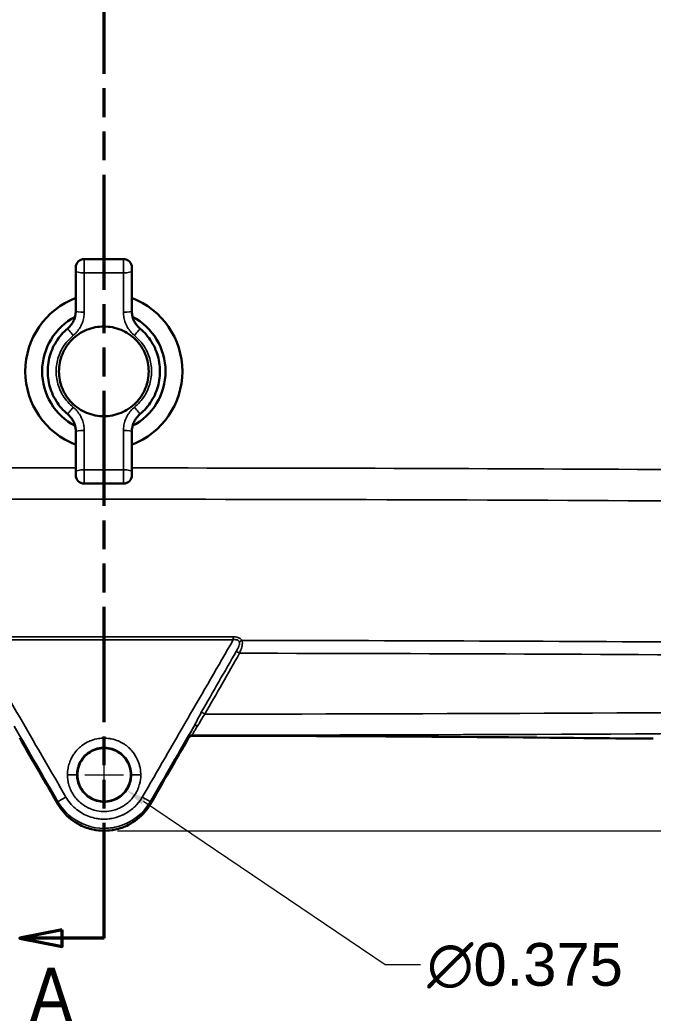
# Model space of a CAD drawing. Header units: inches. Extents: x 0.2 to 50.9, y 0.9 to 32.1.
# Tile 12 of 95: x 9.5 to 13.9, y 15.9 to 22.8. Entities that reach past the tile are written whole.
import ezdxf

# ---------------------------------------------------------------- set-up
doc = ezdxf.new("R2010")
doc.units = ezdxf.units.IN
doc.header["$LTSCALE"] = 1.5
doc.header["$MEASUREMENT"] = 0
doc.linetypes.add('DOUBLE_DASH_CHAIN', pattern=[1.2403, 0.6614, -0.0827, 0.1654, -0.0827, 0.1654, -0.0827])
for name, color, linetype, lineweight in [('Dimension (ANSI)', 7, 'Continuous', 25), ('Section Line (ANSI)', 7, 'DOUBLE_DASH_CHAIN', 70), ('Sketch Geometry (ANSI)', 7, 'Continuous', 25), ('Visible (ANSI)', 7, 'Continuous', 50), ('Visible Narrow (ANSI)', 7, 'Continuous', 35)]:
    doc.layers.add(name, color=color, linetype=linetype, lineweight=lineweight)
doc.styles.get("Standard").update_dxf_attribs({"font": 'arial.ttf'})
doc.styles.add('Text Style93', font='tahoma.ttf')
doc.dimstyles.new('Default (ANSI)', dxfattribs={"dimscale": 1.5, "dimtxt": 0.2, "dimasz": 0.098425, "dimexe": 0.125, "dimexo": 0.0625, "dimgap": 0.031496, "dimtad": 0, "dimtih": 1, "dimtoh": 1, "dimrnd": 1e-08, "dimzin": 0, "dimdsep": 46, "dimtxsty": 'Standard', "dimcen": 0.09, "dimdle": 0.393701, "dimclrd": 256, "dimclre": 256, "dimclrt": 7, "dimadec": 0, "dimazin": 1, "dimtfac": 0.6, "dimtofl": 0, "dimtmove": 0, "dimatfit": 3, "dimfxl": 1, "dimtolj": 1, "dimtzin": 4, "dimlwd": -1, "dimlwe": -1, "dimarcsym": 0})

# ---------------------------------------------------------------- blocks, each defined once
blk = doc.blocks.new('*D47')
at = {"layer": 'Defpoints', "color": 0, "transparency": 16777216}
for p in [(13.7473, 28.5147), (10.0486, 17.1002), (18.2492, 17.1002)]:
    blk.add_point(p, dxfattribs=at)
at = {"layer": 'Dimension (ANSI)', "transparency": 16777216}
for p, q in [((13.8411, 28.5147), (18.4367, 28.5147)), ((18.2492, 28.3671), (18.2492, 23.1563)), ((18.2492, 17.2478), (18.2492, 22.7606)), ((10.1423, 17.1002), (18.4367, 17.1002))]:
    blk.add_line(p, q, dxfattribs=at)
for points in [[(18.2245, 28.3671), (18.2738, 28.3671), (18.2492, 28.5147)], [(18.2245, 17.2478), (18.2738, 17.2478), (18.2492, 17.1002)]]:
    blk.add_solid(points, dxfattribs=at)
at = {"layer": 'Dimension (ANSI)', "color": 7, "transparency": 16777216, "insert": (17.7861, 23.1091), "char_height": 0.3, "attachment_point": 1}
blk.add_mtext('\\A1;11.41', dxfattribs=at)
blk = doc.blocks.new('2dTransSection0')
at = {"layer": 'Section Line (ANSI)', "linetype": 'DOUBLE_DASH_CHAIN', "ltscale": 0.543447}
blk.add_line((6.699, 10.8976), (6.699, 19.3412), dxfattribs=at)
at = {"layer": 'Section Line (ANSI)', "linetype": 'Continuous'}
for p, q in [((6.699, 10.8976), (6.699, 11.2528)), ((6.5022, 10.937), (6.3053, 10.8976)), ((6.5022, 10.8583), (6.5022, 10.937)), ((6.5022, 10.8976), (6.3053, 10.8976)), ((6.3053, 10.8976), (6.5022, 10.8583)), ((6.699, 10.8976), (6.5022, 10.8976))]:
    blk.add_line(p, q, dxfattribs=at)
at = {"layer": 'Section Line (ANSI)', "linetype": 'Continuous', "flags": 128}
blk.add_lwpolyline([(6.5022, 10.937), (6.3053, 10.8976), (6.5022, 10.8583), (6.5022, 10.937)], dxfattribs=at)
at = {"layer": 'Section Line (ANSI)'}
blk.add_solid([(6.5022, 10.937), (6.3053, 10.8976), (6.5022, 10.8583), (6.5022, 10.937)], dxfattribs=at)
at = {"layer": 'Section Line (ANSI)', "insert": (6.3502, 10.5098), "char_height": 0.25, "attachment_point": 7, "style": 'Text Style93'}
blk.add_mtext('A', dxfattribs=at)
blk = doc.blocks.new('*D50')
at = {"layer": 'Defpoints', "color": 0, "transparency": 16777216}
for p in [(9.8933, 17.5979), (10.2038, 17.3878)]:
    blk.add_point(p, dxfattribs=at)
at = {"layer": 'Dimension (ANSI)', "transparency": 16777216}
for p, q in [((10.0486, 17.3579), (10.0486, 17.6279)), ((9.9136, 17.4929), (10.1836, 17.4929)), ((12.0202, 16.1587), (10.3261, 17.3051)), ((12.2689, 16.1587), (12.0202, 16.1587))]:
    blk.add_line(p, q, dxfattribs=at)
blk.add_solid([(10.3399, 17.3255), (10.3123, 17.2847), (10.2038, 17.3878)], dxfattribs=at)
at = {"layer": 'Dimension (ANSI)', "color": 7, "transparency": 16777216, "insert": (12.3161, 16.312), "char_height": 0.3, "attachment_point": 1}
blk.add_mtext('\\A1;∅0.375', dxfattribs=at)
blk = doc.blocks.new('*D51')
at = {"layer": 'Defpoints', "color": 0, "transparency": 16777216}
for p in [(10.0454, 28.1504), (2.3557, 17.7665), (9.4302, 17.7665)]:
    blk.add_point(p, dxfattribs=at)
at = {"layer": 'Dimension (ANSI)', "transparency": 16777216}
for p, q in [((9.9516, 28.1504), (2.1682, 28.1504)), ((2.3557, 28.0028), (2.3557, 23.159)), ((2.3557, 17.9141), (2.3557, 22.7579)), ((9.3364, 17.7665), (2.1682, 17.7665))]:
    blk.add_line(p, q, dxfattribs=at)
for points in [[(2.3311, 28.0028), (2.3803, 28.0028), (2.3557, 28.1504)], [(2.3311, 17.9141), (2.3803, 17.9141), (2.3557, 17.7665)]]:
    blk.add_solid(points, dxfattribs=at)
at = {"layer": 'Dimension (ANSI)', "color": 7, "transparency": 16777216, "insert": (1.8634, 23.1117), "char_height": 0.3, "attachment_point": 1}
blk.add_mtext('\\A1;10.38', dxfattribs=at)

msp = doc.modelspace()

# ---------------------------------------------------------------- linework, layer by layer
at = {"layer": 'Sketch Geometry (ANSI)'}
msp.add_circle((10.0486, 17.4929), 0.1874, dxfattribs=at)
at = {"layer": 'Visible (ANSI)'}
for p, q in [((10.1844, 21.112), (9.9088, 21.112)), ((9.8497, 21.029), (9.8497, 21.053)), ((9.8497, 21.029), (9.8497, 20.7468)), ((10.2434, 21.029), (10.2434, 21.053)), ((10.2434, 21.029), (10.2434, 20.7468)), ((9.8497, 19.9024), (9.8497, 19.6203)), ((10.2434, 19.9024), (10.2434, 19.6203)), ((9.8497, 19.6203), (9.8497, 19.5963)), ((10.2434, 19.6203), (10.2434, 19.5963)), ((10.1844, 19.5372), (9.9088, 19.5372))]:
    msp.add_line(p, q, dxfattribs=at)
for centre, radius, start, end in [((9.9088, 21.053), 0.0591, 90, 180), ((10.1844, 21.053), 0.0591, 0, 90), ((10.0466, 20.3246), 0.5512, 110.92483, 249.07517), ((10.0466, 20.3246), 0.5512, 290.92483, 69.07517), ((10.0466, 20.3245), 0.4332, 108.55795, 108.55802), ((10.0468, 20.3252), 0.4325, 71.44199, 71.44205), ((10.0466, 20.3246), 0.4331, 117.76646, 242.23354), ((10.0466, 20.3246), 0.4331, 297.76646, 62.23354), ((10.0465, 20.3244), 0.4328, 251.44199, 251.44205), ((10.0466, 20.3247), 0.4331, 288.55795, 288.55802), ((9.9088, 19.5963), 0.0591, 180, 270), ((10.1844, 19.5963), 0.0591, 270, 0)]:
    msp.add_arc(centre, radius, start, end, dxfattribs=at)
for centre, major_axis, ratio, start_param, end_param in [((10.0486, 156.6937), (324.0172, 0), 0.428766, 4.714298, 4.715233), ((10.9627, 17.5201), (2.9898, 0.0043), 0.082491, 1.51346, 1.568218)]:
    msp.add_ellipse(centre, major_axis=major_axis, ratio=ratio, start_param=start_param, end_param=end_param, dxfattribs=at)
for points in [[(9.8497, 20.7468), (9.8497, 20.7415), (9.8495, 20.7363), (9.8489, 20.731)], [(10.2434, 20.7468), (10.2434, 20.7376), (10.2451, 20.7192), (10.2522, 20.6925), (10.2639, 20.6676), (10.2797, 20.645), (10.2927, 20.6321), (10.2997, 20.6262)], [(9.8264, 20.6643), (9.8293, 20.669), (9.832, 20.6739), (9.8344, 20.679)], [(9.8464, 20.7148), (9.8476, 20.7201), (9.8484, 20.7256), (9.8489, 20.731)], [(9.7935, 20.0231), (9.7775, 20.0365), (9.7477, 20.0658), (9.7105, 20.1164), (9.6818, 20.1721), (9.6623, 20.2316), (9.6525, 20.2934), (9.6525, 20.3559), (9.6623, 20.4177), (9.6818, 20.4772), (9.7105, 20.5329), (9.7477, 20.5835), (9.7775, 20.6128), (9.7935, 20.6262)], [(9.7935, 20.6262), (9.797, 20.6292), (9.8004, 20.6323), (9.8037, 20.6356)], [(10.2997, 20.6262), (10.3157, 20.6128), (10.3455, 20.5835), (10.3826, 20.5329), (10.4113, 20.4772), (10.4308, 20.4177), (10.4407, 20.3559), (10.4407, 20.2934), (10.4308, 20.2316), (10.4113, 20.1721), (10.3826, 20.1164), (10.3455, 20.0658), (10.3157, 20.0365), (10.2997, 20.0231)], [(9.8497, 19.9024), (9.8497, 19.9117), (9.8481, 19.9301), (9.8409, 19.9567), (9.8293, 19.9817), (9.8135, 20.0042), (9.8005, 20.0172), (9.7935, 20.0231)], [(10.2668, 19.985), (10.2639, 19.9803), (10.2612, 19.9753), (10.2588, 19.9703)], [(10.2997, 20.0231), (10.2961, 20.0201), (10.2927, 20.017), (10.2895, 20.0137)], [(10.2434, 19.9024), (10.2434, 19.9077), (10.2437, 19.913), (10.2442, 19.9183)], [(10.2467, 19.9345), (10.2456, 19.9291), (10.2448, 19.9237), (10.2442, 19.9183)], [(9.4561, 17.7515), (9.5455, 17.5969), (9.6348, 17.4423), (9.7242, 17.2877)], [(10.6411, 17.7515), (10.5517, 17.5969), (10.4623, 17.4423), (10.3729, 17.2877)]]:
    msp.add_open_spline(points, degree=3, dxfattribs=at)
for points, degree, knots in [([(9.8264, 20.6643), (9.8223, 20.6577), (9.8152, 20.6478), (9.8069, 20.6388), (9.8037, 20.6356)], 3, [0.631504, 0.631504, 0.631504, 0.631504, 0.8, 0.8988845, 0.8988845, 0.8988845, 0.8988845]), ([(9.8464, 20.7148), (9.8449, 20.7073), (9.8414, 20.6951), (9.8365, 20.6835), (9.8344, 20.679)], 3, [0.2339708, 0.2339708, 0.2339708, 0.2339708, 0.4, 0.5095585, 0.5095585, 0.5095585, 0.5095585]), ([(10.0466, 20.6396), (10.0862, 20.6396), (10.1284, 20.6317), (10.206, 20.5995), (10.2414, 20.5753), (10.2973, 20.5194), (10.3215, 20.484), (10.3536, 20.4064), (10.3616, 20.3642), (10.3616, 20.2851), (10.3536, 20.2429), (10.3215, 20.1653), (10.2973, 20.1299), (10.2414, 20.074), (10.206, 20.0497), (10.1284, 20.0176), (10.0862, 20.0097), (10.007, 20.0097), (9.9648, 20.0176), (9.8872, 20.0497), (9.8518, 20.074), (9.7959, 20.1299), (9.7717, 20.1653), (9.7395, 20.2429), (9.7316, 20.2851), (9.7316, 20.3642), (9.7395, 20.4064), (9.7717, 20.484), (9.7959, 20.5194), (9.8518, 20.5753), (9.8872, 20.5995), (9.9648, 20.6317), (10.007, 20.6396), (10.0466, 20.6396)], 3, [0, 0, 0, 0, 0.301566, 0.301566, 0.603133, 0.603133, 0.904698, 0.904698, 1.206263, 1.206263, 1.507828, 1.507828, 1.809393, 1.809393, 2.11096, 2.11096, 2.412526, 2.412526, 2.714092, 2.714092, 3.015658, 3.015658, 3.317224, 3.317224, 3.618789, 3.618789, 3.920354, 3.920354, 4.221919, 4.221919, 4.523486, 4.523486, 4.825052, 4.825052, 4.825052, 4.825052]), ([(10.2668, 19.985), (10.2709, 19.9916), (10.278, 20.0015), (10.2863, 20.0105), (10.2895, 20.0137)], 3, [0.631504, 0.631504, 0.631504, 0.631504, 0.8, 0.8988845, 0.8988845, 0.8988845, 0.8988845]), ([(10.2467, 19.9345), (10.2483, 19.942), (10.2518, 19.9541), (10.2567, 19.9658), (10.2588, 19.9703)], 3, [0.2339708, 0.2339708, 0.2339708, 0.2339708, 0.4, 0.5095585, 0.5095585, 0.5095585, 0.5095585]), ([(10.6411, 17.7515), (10.6425, 17.754), (10.6443, 17.7563), (10.6483, 17.7601), (10.6504, 17.7616), (10.6549, 17.764), (10.6573, 17.765), (10.6609, 17.7659), (10.6622, 17.7661), (10.6646, 17.7664), (10.6658, 17.7665), (10.667, 17.7665)], 3, [-0.07973731, -0.07973731, -0.07973731, -0.07973731, -0.05749011, -0.05749011, -0.03787575, -0.03787575, -0.01862759, -0.01862759, -0.00893044, -0.00893044, -0.000001, -0.000001, -0.000001, -0.000001]), ([(11.1337, 17.7666), (11.5665, 17.7652), (11.9984, 17.7629), (13.0869, 17.7549), (13.5672, 17.7494), (13.7104, 17.7477)], 3, [0.000001, 0.000001, 0.000001, 0.000001, 3.303888, 3.303888, 8.360573, 8.360573, 8.360573, 8.360573]), ([(13.7104, 17.7477), (13.7421, 17.7474), (13.7741, 17.7472), (13.8237, 17.747), (13.8412, 17.747), (13.8666, 17.7471), (13.8745, 17.7471), (13.8893, 17.7472), (13.8962, 17.7472), (13.9031, 17.7472)], 3, [0.0000015, 0.0000015, 0.0000015, 0.0000015, 0.2463616, 0.2463616, 0.3797532, 0.3797532, 0.4400903, 0.4400903, 0.4926907, 0.4926907, 0.4926907, 0.4926907]), ([(9.8611, 17.4929), (9.8611, 17.5322), (9.8738, 17.5713), (9.8969, 17.6031), (9.92, 17.6349), (9.9533, 17.6591), (9.9906, 17.6712), (10.028, 17.6834), (10.0692, 17.6834), (10.1065, 17.6712), (10.1438, 17.6591), (10.1772, 17.6349), (10.2003, 17.6031), (10.2233, 17.5713), (10.2361, 17.5322), (10.2361, 17.4929)], 3, [-1, -1, -1, -1, -0.8, -0.8, -0.8, -0.6, -0.6, -0.6, -0.4, -0.4, -0.4, -0.2, -0.2, -0.2, 0, 0, 0, 0]), ([(9.8611, 17.4929), (9.8611, 17.5165), (9.8648, 17.54), (9.8722, 17.5628), (9.8939, 17.6053), (9.9276, 17.6391), (9.9469, 17.6531), (9.9895, 17.6747), (10.0366, 17.6823), (10.0605, 17.6823), (10.1076, 17.6747), (10.1502, 17.6531), (10.1696, 17.6391), (10.2032, 17.6053), (10.225, 17.5628), (10.2324, 17.54), (10.2361, 17.5165), (10.2361, 17.4929)], 5, [0, 0, 0, 0, 0, 0, 0.2, 0.2, 0.2, 0.4, 0.4, 0.4, 0.6, 0.6, 0.6, 0.8, 0.8, 0.8, 1, 1, 1, 1, 1, 1]), ([(10.2361, 17.4929), (10.2361, 17.4536), (10.2233, 17.4145), (10.2003, 17.3827), (10.1772, 17.3509), (10.1438, 17.3267), (10.1065, 17.3146), (10.0692, 17.3024), (10.028, 17.3024), (9.9906, 17.3146), (9.9533, 17.3267), (9.92, 17.3509), (9.8969, 17.3827), (9.8738, 17.4145), (9.8611, 17.4536), (9.8611, 17.4929)], 3, [-1, -1, -1, -1, -0.8, -0.8, -0.8, -0.6, -0.6, -0.6, -0.4, -0.4, -0.4, -0.2, -0.2, -0.2, 0, 0, 0, 0]), ([(9.8611, 17.4929), (9.8611, 17.4693), (9.8648, 17.4458), (9.8722, 17.423), (9.8939, 17.3805), (9.9276, 17.3467), (9.9469, 17.3327), (9.9895, 17.3111), (10.0366, 17.3035), (10.0605, 17.3035), (10.1076, 17.3111), (10.1502, 17.3327), (10.1696, 17.3467), (10.2032, 17.3805), (10.225, 17.423), (10.2324, 17.4458), (10.2361, 17.4693), (10.2361, 17.4929)], 5, [0, 0, 0, 0, 0, 0, 0.2, 0.2, 0.2, 0.4, 0.4, 0.4, 0.6, 0.6, 0.6, 0.8, 0.8, 0.8, 1, 1, 1, 1, 1, 1]), ([(9.7242, 17.2877), (9.7354, 17.2684), (9.7482, 17.2501), (9.7947, 17.195), (9.8341, 17.1638), (9.908, 17.126), (9.9394, 17.1149), (9.9971, 17.1028), (10.0228, 17.1002), (10.0743, 17.1002), (10.1001, 17.1028), (10.1578, 17.1149), (10.1892, 17.126), (10.263, 17.1638), (10.3024, 17.195), (10.3489, 17.2501), (10.3617, 17.2684), (10.3729, 17.2877)], 3, [0.000001, 0.000001, 0.000001, 0.000001, 0.169857, 0.169857, 0.549162, 0.549162, 0.801909, 0.801909, 0.998409, 0.998409, 1.194909, 1.194909, 1.447655, 1.447655, 1.826961, 1.826961, 1.996817, 1.996817, 1.996817, 1.996817])]:
    msp.add_open_spline(points, degree=degree, knots=knots, dxfattribs=at)
at = {"layer": 'Visible Narrow (ANSI)'}
for p, q in [((9.9088, 21.016), (9.9088, 21.112)), ((10.1844, 21.016), (10.1844, 21.112)), ((10.1844, 21.016), (9.9088, 21.016)), ((9.9088, 21.016), (9.9088, 20.7391)), ((10.1844, 21.016), (10.1844, 20.7391)), ((9.9088, 19.9102), (9.9088, 19.6333)), ((10.1844, 19.9102), (10.1844, 19.6333)), ((10.1844, 19.6333), (9.9088, 19.6333)), ((9.9088, 19.6333), (9.9088, 19.5372)), ((10.1844, 19.6333), (10.1844, 19.5372)), ((10.9913, 18.3893), (10.9913, 18.3893)), ((10.9919, 18.4331), (10.9919, 18.4331)), ((10.9971, 18.4058), (10.9971, 18.4058)), ((11.0164, 18.4332), (11.0164, 18.4332)), ((11.0184, 18.4058), (11.0184, 18.4058)), ((10.667, 17.771), (10.667, 17.7665)), ((10.6411, 17.7561), (10.6411, 17.7515)), ((9.8562, 17.4929), (9.8611, 17.4929)), ((10.2361, 17.4929), (10.2409, 17.4929)), ((10.3059, 17.4929), (10.2409, 17.4929)), ((9.7242, 17.304), (9.7242, 17.2877)), ((10.3729, 17.2877), (10.3729, 17.304))]:
    msp.add_line(p, q, dxfattribs=at)
for centre, major_axis, ratio, start_param, end_param in [((9.9088, 21.029), (-0.0591, 0), 0.219512, 0, 1.570796), ((10.1844, 21.029), (0.0591, 0), 0.219512, 4.712389, 6.283185), ((9.9088, 20.7468), (-0.0591, 0), 0.13158, 0, 1.570796), ((10.1844, 20.7468), (0.0591, 0), 0.13158, 4.712389, 6.283185), ((9.8315, 20.581), (-0.038, 0.0452), 0.051453, 0, 1.632028), ((10.2617, 20.581), (0.038, 0.0452), 0.051453, 4.651158, 6.283185), ((9.8315, 20.0683), (-0.038, -0.0452), 0.051453, 4.651158, 6.283185), ((10.2617, 20.0683), (0.038, -0.0452), 0.051453, 0, 1.632028), ((9.9088, 19.9024), (-0.0591, 0), 0.13158, 4.712389, 6.283185), ((10.1844, 19.9024), (0.0591, 0), 0.13158, 0, 1.570796), ((9.9088, 19.6203), (-0.0591, 0), 0.219512, 4.712389, 6.283185), ((10.1844, 19.6203), (0.0591, 0), 0.219512, 0, 1.570796), ((10.0486, -129.0378), (317.9642, 0), 0.463889, 1.567945, 1.573648), ((10.0486, -129.0609), (317.9458, 0), 0.463922, 1.567945, 1.573648), ((13.5244, 20.9643), (-178.0569, -311.5169), 0.002488, 4.722216, 4.723589), ((10.0484, -128.6633), (315.3246, 0.0002), 0.466218, 1.554252, 1.56778), ((10.0485, 158.5637), (325.8695, 0.0002), 0.431601, 4.714557, 4.731262), ((10.667, 17.7411), (0.03, 0), 0.996195, 1.571762, 2.615787), ((10.0485, 158.4515), (-325.8643, -0.0001), 0.431716, 1.572694, 1.589666)]:
    msp.add_ellipse(centre, major_axis=major_axis, ratio=ratio, start_param=start_param, end_param=end_param, dxfattribs=at)
for points, knots in [([(9.9088, 20.7391), (9.9088, 20.7267), (9.9077, 20.7145), (9.9055, 20.7024), (9.9034, 20.6903), (9.9001, 20.6782), (9.8958, 20.6666), (9.8915, 20.655), (9.8862, 20.6437), (9.8799, 20.633), (9.8736, 20.6222), (9.8663, 20.612), (9.8582, 20.6025), (9.8501, 20.593), (9.8412, 20.5843), (9.8315, 20.5763)], [0, 0, 0, 0, 0.2, 0.2, 0.2, 0.4, 0.4, 0.4, 0.6, 0.6, 0.6, 0.8, 0.8, 0.8, 1, 1, 1, 1]), ([(10.1844, 20.7391), (10.1844, 20.7267), (10.1855, 20.7145), (10.1876, 20.7024), (10.1898, 20.6903), (10.1931, 20.6782), (10.1974, 20.6666), (10.2017, 20.6549), (10.207, 20.6437), (10.2133, 20.633), (10.2196, 20.6222), (10.2269, 20.612), (10.235, 20.6025), (10.2431, 20.593), (10.252, 20.5843), (10.2617, 20.5763)], [0, 0, 0, 0, 0.2, 0.2, 0.2, 0.4, 0.4, 0.4, 0.6, 0.6, 0.6, 0.8, 0.8, 0.8, 1, 1, 1, 1]), ([(9.8315, 20.073), (9.8177, 20.0843), (9.8051, 20.0965), (9.7935, 20.1097), (9.7819, 20.1229), (9.7713, 20.1371), (9.762, 20.1519), (9.7526, 20.1667), (9.7445, 20.1822), (9.7377, 20.1983), (9.7309, 20.2143), (9.7254, 20.2308), (9.7213, 20.2476), (9.7171, 20.2644), (9.7144, 20.2816), (9.713, 20.2988), (9.7116, 20.316), (9.7116, 20.3333), (9.713, 20.3505), (9.7144, 20.3677), (9.7171, 20.3848), (9.7213, 20.4016), (9.7254, 20.4185), (9.7309, 20.435), (9.7377, 20.451), (9.7445, 20.467), (9.7526, 20.4825), (9.762, 20.4974), (9.7713, 20.5122), (9.7819, 20.5264), (9.7935, 20.5396), (9.8051, 20.5528), (9.8177, 20.565), (9.8315, 20.5763)], [0, 0, 0, 0, 0.090909, 0.090909, 0.090909, 0.181818, 0.181818, 0.181818, 0.272727, 0.272727, 0.272727, 0.363636, 0.363636, 0.363636, 0.454545, 0.454545, 0.454545, 0.545455, 0.545455, 0.545455, 0.636364, 0.636364, 0.636364, 0.727273, 0.727273, 0.727273, 0.818182, 0.818182, 0.818182, 0.909091, 0.909091, 0.909091, 1, 1, 1, 1]), ([(10.2617, 20.5763), (10.2754, 20.565), (10.2881, 20.5528), (10.2997, 20.5396), (10.3113, 20.5264), (10.3219, 20.5122), (10.3312, 20.4974), (10.3406, 20.4825), (10.3487, 20.467), (10.3555, 20.451), (10.3623, 20.435), (10.3678, 20.4185), (10.3719, 20.4016), (10.376, 20.3848), (10.3788, 20.3677), (10.3802, 20.3505), (10.3816, 20.3333), (10.3816, 20.316), (10.3802, 20.2988), (10.3788, 20.2816), (10.376, 20.2644), (10.3719, 20.2476), (10.3678, 20.2308), (10.3623, 20.2143), (10.3555, 20.1983), (10.3487, 20.1822), (10.3406, 20.1667), (10.3312, 20.1519), (10.3219, 20.1371), (10.3113, 20.1229), (10.2997, 20.1097), (10.2881, 20.0965), (10.2754, 20.0843), (10.2617, 20.073)], [0, 0, 0, 0, 0.090909, 0.090909, 0.090909, 0.181818, 0.181818, 0.181818, 0.272727, 0.272727, 0.272727, 0.363636, 0.363636, 0.363636, 0.454545, 0.454545, 0.454545, 0.545455, 0.545455, 0.545455, 0.636364, 0.636364, 0.636364, 0.727273, 0.727273, 0.727273, 0.818182, 0.818182, 0.818182, 0.909091, 0.909091, 0.909091, 1, 1, 1, 1]), ([(9.9088, 19.9102), (9.9088, 19.9226), (9.9077, 19.9348), (9.9055, 19.9469), (9.9034, 19.959), (9.9001, 19.971), (9.8958, 19.9827), (9.8915, 19.9943), (9.8862, 20.0056), (9.8799, 20.0163), (9.8736, 20.0271), (9.8663, 20.0373), (9.8582, 20.0468), (9.8501, 20.0563), (9.8412, 20.065), (9.8315, 20.073)], [0, 0, 0, 0, 0.2, 0.2, 0.2, 0.4, 0.4, 0.4, 0.6, 0.6, 0.6, 0.8, 0.8, 0.8, 1, 1, 1, 1]), ([(10.1844, 19.9102), (10.1844, 19.9226), (10.1855, 19.9348), (10.1876, 19.9469), (10.1898, 19.959), (10.1931, 19.971), (10.1974, 19.9827), (10.2017, 19.9943), (10.207, 20.0056), (10.2133, 20.0163), (10.2196, 20.0271), (10.2269, 20.0373), (10.235, 20.0468), (10.2431, 20.0563), (10.252, 20.065), (10.2617, 20.073)], [0, 0, 0, 0, 0.2, 0.2, 0.2, 0.4, 0.4, 0.4, 0.6, 0.6, 0.6, 0.8, 0.8, 0.8, 1, 1, 1, 1]), ([(5.4803, 19.6313), (5.5644, 19.6318), (5.6484, 19.6324), (5.7324, 19.6329), (5.8422, 19.6336), (5.9548, 19.6343), (6.0645, 19.6349), (7.3262, 19.6423), (8.588, 19.6462), (9.8497, 19.6465)], [-1, -1, -1, -1, -0.9724317, -0.9724317, -0.9724317, -0.936418, -0.936418, -0.936418, -0.5222222, -0.5222222, -0.5222222, -0.5222222]), ([(10.2434, 19.6465), (11.6451, 19.6461), (13.0467, 19.6414), (14.4483, 19.6324), (14.4628, 19.6323), (14.4773, 19.6322), (14.4917, 19.6321), (14.5061, 19.632), (14.5203, 19.6319), (14.5344, 19.6318), (14.5625, 19.6316), (14.5899, 19.6315), (14.6168, 19.6313)], [-0.479142, -0.479142, -0.479142, -0.479142, -0.0190311, -0.0190311, -0.0190311, -0.0142733, -0.0142733, -0.0142733, -0.0095155, -0.0095155, -0.0095155, 0, 0, 0, 0]), ([(14.6142, 19.4115), (14.6007, 19.4116), (14.5872, 19.4116), (14.5737, 19.4117), (13.0687, 19.4217), (11.5618, 19.4267), (10.0528, 19.4267), (8.6682, 19.4267), (7.2852, 19.4225), (5.9036, 19.4141), (5.7634, 19.4133), (5.6232, 19.4124), (5.483, 19.4115)], [0, 0, 0, 0, 0.0044456, 0.0044456, 0.0044456, 0.5, 0.5, 0.5, 0.953955, 0.953955, 0.953955, 1, 1, 1, 1]), ([(10.9551, 18.4405), (10.9551, 18.4444), (10.9551, 18.4483), (10.9551, 18.4519), (10.9551, 18.4556), (10.9551, 18.4589), (10.9551, 18.4617)], [0, 0, 0, 0, 0.5, 0.5, 0.5, 0.9999997, 0.9999997, 0.9999997, 0.9999997]), ([(10.9551, 18.4617), (10.9608, 18.4617), (10.9661, 18.4613), (10.9712, 18.4606), (10.9714, 18.4605), (10.9715, 18.4605), (10.9717, 18.4605), (10.9769, 18.4597), (10.9808, 18.4589), (10.9865, 18.4569), (10.9868, 18.4568), (10.987, 18.4567), (10.9873, 18.4567), (10.991, 18.4553), (10.9946, 18.4537), (10.998, 18.4518), (11.0016, 18.4498), (11.0049, 18.4473), (11.008, 18.4445), (11.0106, 18.4421), (11.0129, 18.4394), (11.0149, 18.4364)], [0, 0, 0, 0, 0.241166, 0.241166, 0.241166, 0.25, 0.25, 0.25, 0.5, 0.5, 0.5, 0.511494, 0.511494, 0.511494, 0.676387, 0.676387, 0.676387, 0.851693, 0.851693, 0.851693, 1, 1, 1, 1]), ([(9.142, 18.4405), (9.1513, 18.4244), (9.1606, 18.4084), (9.1698, 18.3924), (9.3733, 18.0405), (9.5769, 17.6885), (9.7804, 17.3365)], [0, 0, 0, 0, 0.043523, 0.043523, 0.043523, 1, 1, 1, 1]), ([(10.9973, 18.4253), (10.9961, 18.4279), (10.9947, 18.43), (10.9931, 18.4319), (10.9911, 18.4341), (10.9888, 18.4359), (10.9864, 18.4372), (10.984, 18.4386), (10.9815, 18.4396), (10.9789, 18.4402), (10.9751, 18.4412), (10.9712, 18.4416), (10.9672, 18.4416), (10.9632, 18.4416), (10.9591, 18.4412), (10.9551, 18.4405)], [-0.9999995, -0.9999995, -0.9999995, -0.9999995, -0.8590346, -0.8590346, -0.8590346, -0.6857898, -0.6857898, -0.6857898, -0.5125451, -0.5125451, -0.5125451, -0.2562727, -0.2562727, -0.2562727, -0.0000001, -0.0000001, -0.0000001, -0.0000001]), ([(10.976, 18.3593), (10.9782, 18.3632), (10.9804, 18.3672), (10.9825, 18.3712), (10.9855, 18.3769), (10.9884, 18.3827), (10.9909, 18.3885), (10.9932, 18.3938), (10.9953, 18.3992), (10.9968, 18.4045), (10.9975, 18.407), (10.9981, 18.4095), (10.9984, 18.4119), (10.9988, 18.4144), (10.9989, 18.4167), (10.9988, 18.4189), (10.9986, 18.4213), (10.9981, 18.4235), (10.9973, 18.4253)], [-0.9999999, -0.9999999, -0.9999999, -0.9999999, -0.8184502, -0.8184502, -0.8184502, -0.5617945, -0.5617945, -0.5617945, -0.3316017, -0.3316017, -0.3316017, -0.2242849, -0.2242849, -0.2242849, -0.1163441, -0.1163441, -0.1163441, -0.0000003, -0.0000003, -0.0000003, -0.0000003]), ([(10.9973, 18.4253), (10.9997, 18.4278), (11.0025, 18.43), (11.0055, 18.4319), (11.0085, 18.4338), (11.0117, 18.4353), (11.0149, 18.4364)], [0, 0, 0, 0, 0.499996, 0.499996, 0.499996, 1, 1, 1, 1]), ([(11.0149, 18.4364), (11.02, 18.4265), (11.0205, 18.413), (11.0164, 18.395), (11.0161, 18.3935), (11.0157, 18.3919), (11.0153, 18.3903), (11.0121, 18.3777), (11.0068, 18.3628), (10.9995, 18.3461)], [0, 0, 0, 0, 0.4613817, 0.4613817, 0.4613817, 0.5, 0.5, 0.5, 1, 1, 1, 1]), ([(11.0149, 18.4364), (12.2011, 18.4347), (13.3893, 18.4298), (14.5796, 18.4219), (14.8082, 18.4203), (15.0375, 18.4187), (15.2661, 18.4169)], [0, 0, 0, 0, 0.838878, 0.838878, 0.838878, 1, 1, 1, 1]), ([(10.9995, 18.3461), (10.9946, 18.3489), (10.9897, 18.3517), (10.9815, 18.3563), (10.9781, 18.3582), (10.976, 18.3593)], [0, 0, 0, 0, 0.5, 0.5, 1, 1, 1, 1]), ([(10.7059, 17.837), (10.71, 17.8432), (10.7139, 17.8498), (10.7177, 17.8564), (10.7234, 17.8664), (10.729, 17.8766), (10.7349, 17.8867), (10.7412, 17.8975), (10.7479, 17.9081), (10.755, 17.9184)], [0, 0, 0, 0, 0.2422763, 0.2422763, 0.2422763, 0.6072542, 0.6072542, 0.6072542, 0.9999998, 0.9999998, 0.9999998, 0.9999998]), ([(10.7309, 17.932), (10.7328, 17.9309), (10.7361, 17.9291), (10.7404, 17.9267), (10.7447, 17.9243), (10.7498, 17.9214), (10.755, 17.9184)], [0.0000003, 0.0000003, 0.0000003, 0.0000003, 0.5, 0.5, 0.5, 1, 1, 1, 1]), ([(10.68, 17.8353), (10.6746, 17.8254), (10.6695, 17.8158), (10.6594, 17.7967), (10.6546, 17.7873), (10.6479, 17.7735), (10.6455, 17.7684), (10.6422, 17.7606), (10.6412, 17.7579), (10.6411, 17.7564), (10.6411, 17.7562), (10.6411, 17.7561)], [0, 0, 0, 0, 0.249217, 0.249217, 0.539787, 0.539787, 0.758637, 0.758637, 0.977486, 0.977486, 1, 1, 1, 1]), ([(10.667, 17.771), (10.667, 17.7711), (10.667, 17.7712), (10.6672, 17.7725), (10.6681, 17.7747), (10.6714, 17.7812), (10.6738, 17.7855), (10.6805, 17.797), (10.6853, 17.8048), (10.6954, 17.8208), (10.7005, 17.8287), (10.7059, 17.837)], [0, 0, 0, 0, 0.022514, 0.022514, 0.241363, 0.241363, 0.460213, 0.460213, 0.750783, 0.750783, 1, 1, 1, 1]), ([(10.7059, 17.837), (10.7031, 17.838), (10.7002, 17.8388), (10.6948, 17.8398), (10.6923, 17.84), (10.6877, 17.8397), (10.6856, 17.8392), (10.6823, 17.8377), (10.6809, 17.8366), (10.68, 17.8353)], [0.0000003, 0.0000003, 0.0000003, 0.0000003, 0.25, 0.25, 0.5, 0.5, 0.75, 0.75, 1, 1, 1, 1]), ([(9.7912, 17.4929), (9.7912, 17.5085), (9.7927, 17.5241), (9.7955, 17.5394), (9.7958, 17.5406), (9.796, 17.5418), (9.7963, 17.5431), (9.7996, 17.5594), (9.804, 17.5731), (9.8082, 17.5843), (9.8092, 17.5868), (9.8101, 17.5891), (9.811, 17.5913), (9.8161, 17.6037), (9.8235, 17.6189), (9.8347, 17.6358), (9.8371, 17.6394), (9.8394, 17.6428), (9.8417, 17.6458), (9.8531, 17.6614), (9.8622, 17.6705), (9.8666, 17.6749), (9.8709, 17.6791), (9.8785, 17.6866), (9.8906, 17.696), (9.895, 17.6994), (9.9, 17.703), (9.9056, 17.7067), (9.9231, 17.7183), (9.9385, 17.7255), (9.9502, 17.7304), (9.9505, 17.7306), (9.9509, 17.7307), (9.9513, 17.7309), (9.9629, 17.7356), (9.9785, 17.7411), (9.9984, 17.7452), (10.0061, 17.7467), (10.013, 17.7477), (10.0191, 17.7485), (10.0331, 17.7501), (10.043, 17.7502), (10.0486, 17.7502), (10.0559, 17.7502), (10.0695, 17.7501), (10.0892, 17.7469), (10.0922, 17.7464), (10.0954, 17.7458), (10.0987, 17.7452), (10.1184, 17.7412), (10.1344, 17.7356), (10.1469, 17.7304), (10.1498, 17.7292), (10.1529, 17.7279), (10.1561, 17.7264), (10.1662, 17.7218), (10.1783, 17.7155), (10.1915, 17.7067), (10.2012, 17.7003), (10.2091, 17.6942), (10.2153, 17.6889), (10.2222, 17.683), (10.2272, 17.6782), (10.2305, 17.6749), (10.2371, 17.6683), (10.2487, 17.6564), (10.2619, 17.6366), (10.2621, 17.6364), (10.2622, 17.6361), (10.2624, 17.6358), (10.2727, 17.6203), (10.2803, 17.6052), (10.2861, 17.5913), (10.289, 17.5844), (10.2919, 17.5767), (10.2945, 17.568), (10.2969, 17.5604), (10.299, 17.5521), (10.3009, 17.5431), (10.3055, 17.5204), (10.3059, 17.5034), (10.3059, 17.4929)], [-1, -1, -1, -1, -0.942131, -0.942131, -0.942131, -0.9375, -0.9375, -0.9375, -0.88614, -0.88614, -0.88614, -0.875, -0.875, -0.875, -0.8125, -0.8125, -0.8125, -0.802214, -0.802214, -0.802214, -0.75, -0.75, -0.75, -0.704143, -0.704143, -0.704143, -0.6875, -0.6875, -0.6875, -0.625, -0.625, -0.625, -0.622955, -0.622955, -0.622955, -0.5625, -0.5625, -0.5625, -0.54346, -0.54346, -0.54346, -0.5, -0.5, -0.5, -0.44589, -0.44589, -0.44589, -0.4375, -0.4375, -0.4375, -0.375, -0.375, -0.375, -0.359763, -0.359763, -0.359763, -0.3125, -0.3125, -0.3125, -0.282936, -0.282936, -0.282936, -0.25, -0.25, -0.25, -0.188289, -0.188289, -0.188289, -0.1875, -0.1875, -0.1875, -0.125, -0.125, -0.125, -0.091768, -0.091768, -0.091768, -0.0625, -0.0625, -0.0625, 0, 0, 0, 0]), ([(10.2409, 17.4929), (10.2409, 17.5119), (10.2381, 17.5309), (10.2325, 17.5491), (10.227, 17.5673), (10.2187, 17.5846), (10.2081, 17.6004), (10.1983, 17.6149), (10.1865, 17.6281), (10.1732, 17.6394), (10.1598, 17.6508), (10.1449, 17.6603), (10.129, 17.6676), (10.1131, 17.6749), (10.0962, 17.6801), (10.0789, 17.6828), (10.0616, 17.6856), (10.0439, 17.686), (10.0265, 17.684), (10.0091, 17.682), (9.992, 17.6776), (9.9758, 17.671), (9.9596, 17.6644), (9.9443, 17.6555), (9.9305, 17.6447), (9.9166, 17.634), (9.9043, 17.6213), (9.8939, 17.6073), (9.8835, 17.5932), (9.875, 17.5777), (9.8688, 17.5613), (9.8646, 17.5504), (9.8615, 17.5391), (9.8594, 17.5277), (9.8573, 17.5162), (9.8562, 17.5046), (9.8562, 17.4929)], [-1, -1, -1, -1, -0.9056495, -0.9056495, -0.9056495, -0.8112991, -0.8112991, -0.8112991, -0.724353, -0.724353, -0.724353, -0.637407, -0.637407, -0.637407, -0.5504552, -0.5504552, -0.5504552, -0.4635035, -0.4635035, -0.4635035, -0.3765578, -0.3765578, -0.3765578, -0.2896122, -0.2896122, -0.2896122, -0.2026749, -0.2026749, -0.2026749, -0.1157377, -0.1157377, -0.1157377, -0.0578688, -0.0578688, -0.0578688, -0.0000002, -0.0000002, -0.0000002, -0.0000002]), ([(9.8562, 17.4929), (9.856, 17.4929), (9.8541, 17.4929), (9.8508, 17.4929), (9.8474, 17.4929), (9.8426, 17.4929), (9.8366, 17.4929), (9.8306, 17.4929), (9.8234, 17.4929), (9.8157, 17.4929), (9.8079, 17.4929), (9.7995, 17.4929), (9.7912, 17.4929)], [0, 0, 0, 0, 0.25, 0.25, 0.25, 0.5, 0.5, 0.5, 0.75, 0.75, 0.75, 1, 1, 1, 1]), ([(10.3059, 17.4929), (10.3059, 17.4833), (10.3056, 17.4663), (10.3009, 17.4427), (10.3001, 17.439), (10.2993, 17.4354), (10.2984, 17.4319), (10.295, 17.4179), (10.2907, 17.4055), (10.2861, 17.3945), (10.2836, 17.3883), (10.2805, 17.3816), (10.2768, 17.3744), (10.2728, 17.3668), (10.2681, 17.3585), (10.2624, 17.35), (10.2526, 17.3351), (10.2434, 17.3245), (10.2365, 17.3171), (10.2343, 17.3147), (10.2323, 17.3127), (10.2306, 17.3109), (10.2231, 17.3035), (10.2108, 17.2918), (10.1915, 17.2791), (10.1883, 17.277), (10.1852, 17.275), (10.1821, 17.2731), (10.1699, 17.2658), (10.1581, 17.26), (10.147, 17.2554), (10.1383, 17.2518), (10.1286, 17.2483), (10.1179, 17.2453), (10.1118, 17.2436), (10.1054, 17.242), (10.0987, 17.2406), (10.0754, 17.2359), (10.0584, 17.2356), (10.0486, 17.2356), (10.0381, 17.2356), (10.0212, 17.236), (9.9984, 17.2406), (9.9917, 17.242), (9.9853, 17.2436), (9.9793, 17.2453), (9.9685, 17.2483), (9.9588, 17.2518), (9.9502, 17.2554), (9.939, 17.26), (9.9272, 17.2658), (9.9151, 17.2731), (9.9119, 17.275), (9.9088, 17.277), (9.9056, 17.2791), (9.8854, 17.2925), (9.8732, 17.3043), (9.8666, 17.3109), (9.8648, 17.3127), (9.8628, 17.3147), (9.8606, 17.3171), (9.8536, 17.3246), (9.8445, 17.3352), (9.8347, 17.3499), (9.829, 17.3586), (9.8243, 17.3668), (9.8203, 17.3744), (9.8166, 17.3816), (9.8136, 17.3884), (9.811, 17.3945), (9.8064, 17.4055), (9.8021, 17.418), (9.7987, 17.4319), (9.7978, 17.4354), (9.797, 17.439), (9.7963, 17.4427), (9.7914, 17.4665), (9.7912, 17.4835), (9.7912, 17.4929)], [-1, -1, -1, -1, -0.9375, -0.9375, -0.9375, -0.924972, -0.924972, -0.924972, -0.875, -0.875, -0.875, -0.844796, -0.844796, -0.844796, -0.8125, -0.8125, -0.8125, -0.765434, -0.765434, -0.765434, -0.75, -0.75, -0.75, -0.6875, -0.6875, -0.6875, -0.674724, -0.674724, -0.674724, -0.625, -0.625, -0.625, -0.585012, -0.585012, -0.585012, -0.5625, -0.5625, -0.5625, -0.5, -0.5, -0.5, -0.4375, -0.4375, -0.4375, -0.415091, -0.415091, -0.415091, -0.375, -0.375, -0.375, -0.325346, -0.325346, -0.325346, -0.3125, -0.3125, -0.3125, -0.25, -0.25, -0.25, -0.234942, -0.234942, -0.234942, -0.1875, -0.1875, -0.1875, -0.155298, -0.155298, -0.155298, -0.125, -0.125, -0.125, -0.075073, -0.075073, -0.075073, -0.0625, -0.0625, -0.0625, 0, 0, 0, 0]), ([(10.2409, 17.4929), (10.2409, 17.4775), (10.2391, 17.4622), (10.2318, 17.4324), (10.2264, 17.4179), (10.2112, 17.3887), (10.201, 17.3743), (10.1771, 17.3487), (10.1634, 17.3376), (10.1334, 17.3194), (10.1172, 17.3124), (10.0836, 17.3029), (10.0661, 17.3005), (10.0311, 17.3005), (10.0136, 17.3029), (9.9799, 17.3124), (9.9637, 17.3194), (9.9337, 17.3376), (9.92, 17.3487), (9.8961, 17.3743), (9.8859, 17.3887), (9.8708, 17.4179), (9.8653, 17.4324), (9.858, 17.4622), (9.8562, 17.4775), (9.8562, 17.4929)], [0, 0, 0, 0, 0.076197, 0.076197, 0.152394, 0.152394, 0.2393369, 0.2393369, 0.3262797, 0.3262797, 0.4131384, 0.4131384, 0.4999971, 0.4999971, 0.5868557, 0.5868557, 0.6737143, 0.6737143, 0.7606568, 0.7606568, 0.8475994, 0.8475994, 0.9237997, 0.9237997, 1, 1, 1, 1]), ([(9.7242, 17.304), (9.7245, 17.3042), (9.7262, 17.3052), (9.7321, 17.3086), (9.7363, 17.311), (9.7467, 17.317), (9.7528, 17.3206), (9.7661, 17.3282), (9.7732, 17.3324), (9.7804, 17.3365)], [0, 0, 0, 0, 0.25, 0.25, 0.5, 0.5, 0.75, 0.75, 1, 1, 1, 1]), ([(10.3729, 17.304), (10.3249, 17.2211), (10.2484, 17.1636), (10.1687, 17.1366), (10.1287, 17.123), (10.0879, 17.1168), (10.0486, 17.1168), (9.9703, 17.1168), (9.8852, 17.1425), (9.8149, 17.1986), (9.7797, 17.2268), (9.7483, 17.2624), (9.7242, 17.304)], [0, 0, 0, 0, 0.3329155, 0.3329155, 0.3329155, 0.5, 0.5, 0.5, 0.8328987, 0.8328987, 0.8328987, 0.9999999, 0.9999999, 0.9999999, 0.9999999]), ([(9.7804, 17.3365), (9.7891, 17.3218), (9.7989, 17.3077), (9.8099, 17.2946), (9.8208, 17.2815), (9.8328, 17.2692), (9.8457, 17.258), (9.8586, 17.2469), (9.8724, 17.2367), (9.8869, 17.2278), (9.9014, 17.2189), (9.9167, 17.2111), (9.9325, 17.2047), (9.9482, 17.1982), (9.9646, 17.1931), (9.9812, 17.1892), (9.9882, 17.1876), (9.9953, 17.1863), (10.0024, 17.1852), (10.0121, 17.1836), (10.0219, 17.1826), (10.0318, 17.182), (10.0488, 17.1811), (10.0659, 17.1816), (10.0829, 17.1835), (10.0868, 17.184), (10.0908, 17.1845), (10.0948, 17.1852), (10.1094, 17.1875), (10.1221, 17.1905), (10.1329, 17.1937), (10.1592, 17.2013), (10.1745, 17.209), (10.1806, 17.2119), (10.1814, 17.2123), (10.1821, 17.2126), (10.1826, 17.2128), (10.1961, 17.2194), (10.2103, 17.2275), (10.2247, 17.2374), (10.236, 17.2452), (10.2475, 17.2542), (10.2587, 17.2646), (10.2652, 17.2705), (10.271, 17.2763), (10.2762, 17.2818), (10.3002, 17.3076), (10.3116, 17.3276), (10.3167, 17.3365)], [-1, -1, -1, -1, -0.920849, -0.920849, -0.920849, -0.841704, -0.841704, -0.841704, -0.762696, -0.762696, -0.762696, -0.683693, -0.683693, -0.683693, -0.604695, -0.604695, -0.604695, -0.571429, -0.571429, -0.571429, -0.525535, -0.525535, -0.525535, -0.446929, -0.446929, -0.446929, -0.428571, -0.428571, -0.428571, -0.390744, -0.390744, -0.390744, -0.298872, -0.298872, -0.298872, -0.285714, -0.285714, -0.285714, -0.20594, -0.20594, -0.20594, -0.142857, -0.142857, -0.142857, -0.117491, -0.117491, -0.117491, 0, 0, 0, 0]), ([(10.3167, 17.3365), (10.3239, 17.3324), (10.331, 17.3282), (10.3377, 17.3244), (10.3443, 17.3206), (10.3505, 17.317), (10.3556, 17.314), (10.3608, 17.311), (10.365, 17.3086), (10.3679, 17.3069), (10.3709, 17.3052), (10.3726, 17.3042), (10.3729, 17.304)], [0, 0, 0, 0, 0.25, 0.25, 0.25, 0.5, 0.5, 0.5, 0.75, 0.75, 0.75, 1, 1, 1, 1])]:
    msp.add_open_spline(points, degree=3, knots=knots, dxfattribs=at)
for points in [[(10.3167, 17.3365), (10.5295, 17.7045), (10.7423, 18.0725), (10.9551, 18.4405)], [(10.976, 18.3593), (10.8943, 18.2169), (10.8126, 18.0744), (10.7309, 17.932)], [(10.68, 17.8353), (10.6968, 17.8655), (10.7118, 17.8988), (10.7309, 17.932)], [(9.7242, 17.304), (9.6218, 17.4811), (9.5195, 17.6582), (9.4171, 17.8353)], [(10.3729, 17.304), (10.4753, 17.4811), (10.5777, 17.6582), (10.68, 17.8353)]]:
    msp.add_open_spline(points, degree=3, dxfattribs=at)

# ---------------------------------------------------------------- block references
at = {"layer": 'Section Line (ANSI)', "xscale": 1.5, "yscale": 1.5, "zscale": 1.5}
msp.add_blockref('2dTransSection0', (0, 0), dxfattribs=at)

# ---------------------------------------------------------------- dimensions: what is measured, and where the dimension line sits
at = {"layer": 'Dimension (ANSI)'}
for base, p1, p2, picture, middle in [((18.2492, 17.1002), (13.7473, 28.5147), (10.0486, 17.1002), '*D47', (18.2492, 22.9585)), ((2.3557, 17.7665), (10.0454, 28.1504), (9.4302, 17.7665), '*D51', (2.3557, 22.9584))]:
    dim = msp.add_linear_dim(base=base, p1=p1, p2=p2, angle=90, dimstyle='Default (ANSI)', override={"dimgap": 0.031496, "dimdec": 2, "dimtol": 0, "dimlim": 0, "dimtp": 0, "dimtm": 0, "dimtdec": 2, "dimatfit": 1}, dxfattribs=at)
    dim.commit()
    dim.dimension.update_dxf_attribs({"geometry": picture, "text_midpoint": middle, "dimtype": 160})
dim = msp.add_diameter_dim_2p(p1=(9.8933, 17.5979), p2=(10.2038, 17.3878), dimstyle='Default (ANSI)', override={"dimgap": 0.031496, "dimdec": 3, "dimlfac": 1, "dimtol": 0, "dimlim": 0, "dimtp": 0, "dimtm": 0, "dimtdec": 2}, dxfattribs=at)
dim.commit()
dim.dimension.update_dxf_attribs({"geometry": '*D50', "text_midpoint": (12.9369, 16.1587), "dimtype": 163})

doc.saveas('drawing.dxf')
